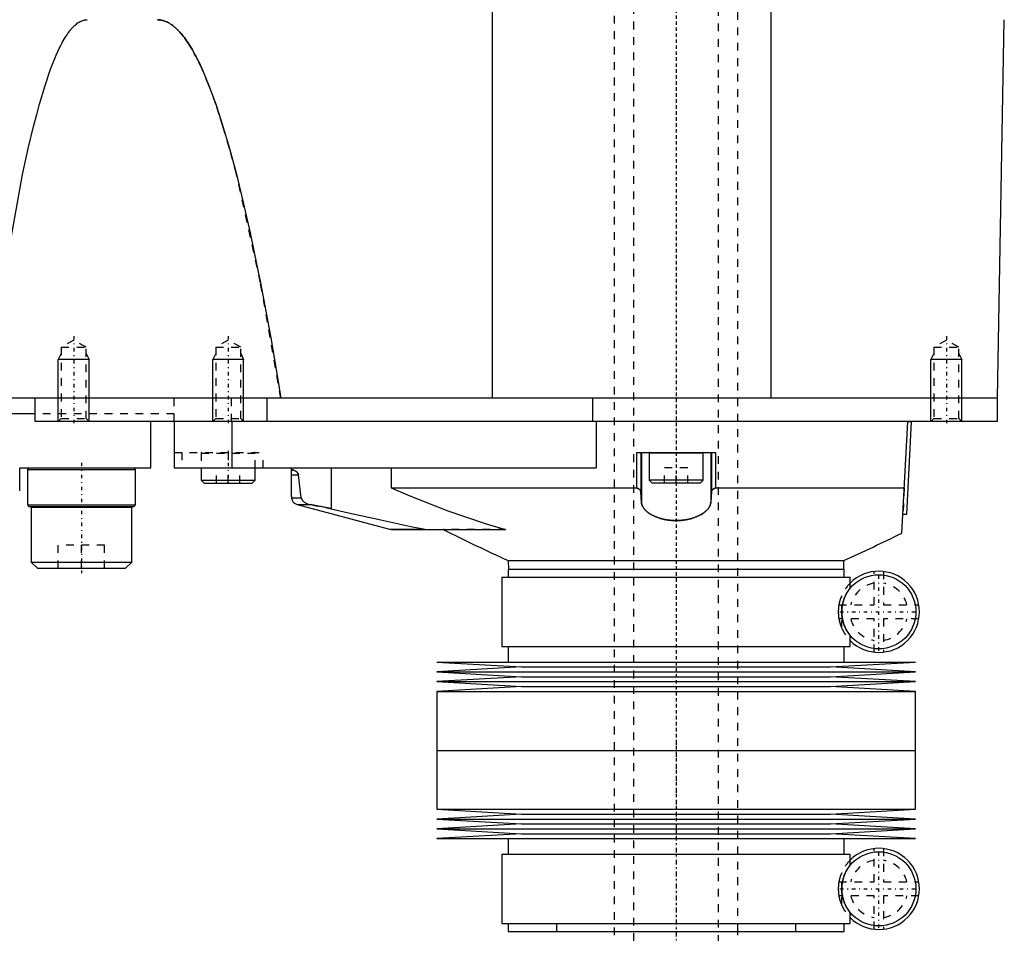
# Model space of a CAD drawing. Extents: x -171 to 392, y -1 to 595.
# Tile 4 of 5: x 265 to 392, y 133 to 251. Entities that reach past the tile are written whole.
import ezdxf

# ---------------------------------------------------------------- set-up
doc = ezdxf.new("R2010")
doc.units = 0
doc.linetypes.add('CENTER', pattern=[1.5, 0.45, -0.5, 0.05, -0.5])
doc.linetypes.add('DASHED', pattern=[2, 1, -1])
for name, color, linetype in [('AM_0', 7, 'CONTINUOUS'), ('AM_10', 7, 'CONTINUOUS'), ('AM_3', 7, 'DASHED'), ('AM_7', 7, 'CENTER')]:
    doc.layers.add(name, color=color, linetype=linetype)

msp = doc.modelspace()

# ---------------------------------------------------------------- linework, layer by layer
at = {"layer": 'AM_0', "color": 7, "linetype": 'CONTINUOUS'}
for p, q in [((326.23, 202.5), (326.23, 373.93)), ((362.3, 202.5), (362.3, 343.66)), ((391.64, 202.5), (392.5, 251.5)), ((391.64, 202.5), (169, 202.5)), ((267, 199.5), (267, 202.5)), ((297, 202.5), (297, 199.5)), ((339.22, 199.5), (339.22, 202.5)), ((391.64, 199.5), (391.64, 202.5)), ((267, 200.5), (263.7, 200.5)), ((391.64, 199.5), (267, 199.5)), ((282, 193.5), (282, 199.5)), ((285, 199.5), (285, 193.5)), ((292.45, 199.5), (292.45, 193.5)), ((339.65, 199.5), (339.65, 193.5)), ((379.24, 185.05), (380, 199.5)), ((379.87, 187.49), (380.5, 199.47)), ((380, 199.5), (380.5, 199.47)), ((383.01, 199.51), (383, 199.5)), ((344.91, 190.89), (344.91, 195.5)), ((344.91, 195.5), (355.09, 195.5)), ((345.43, 195.5), (345.43, 190.4)), ((345.5, 195.5), (345.5, 189.07)), ((346.5, 195.4), (346.5, 191.9)), ((353.5, 195.4), (346.5, 195.4)), ((353.5, 191.9), (353.5, 195.4)), ((354.5, 195.5), (354.5, 189.07)), ((354.57, 195.5), (354.57, 190.4)), ((355.09, 195.5), (355.09, 190.89)), ((265, 190.5), (265, 193.5)), ((265, 193.5), (282, 193.5)), ((266.2, 193.5), (266, 193.3)), ((266, 193.3), (266, 188.7)), ((266, 193.3), (280, 193.3)), ((280, 193.3), (279.8, 193.5)), ((280, 188.7), (280, 193.3)), ((285, 193.5), (339.65, 193.5)), ((288.5, 193.5), (288.5, 191.9)), ((295.5, 191.9), (295.5, 193.5)), ((300.19, 189.77), (300.19, 193.5)), ((300.19, 192.57), (301.1, 192.57)), ((301.47, 189.63), (301.1, 192.57)), ((305.34, 193.5), (305.34, 188.2)), ((313.1, 193.5), (313.1, 190.89)), ((288.5, 191.9), (288.9, 191.5)), ((288.5, 191.9), (295.5, 191.9)), ((288.9, 191.5), (295.1, 191.5)), ((295.1, 191.5), (295.5, 191.9)), ((346.5, 191.9), (346.9, 191.5)), ((353.5, 191.9), (346.5, 191.9)), ((353.1, 191.5), (346.9, 191.5)), ((353.1, 191.5), (353.5, 191.9)), ((313.1, 190.89), (344.91, 190.89)), ((345.5, 189.07), (345.43, 190.4)), ((354.57, 190.4), (354.5, 189.07)), ((355.09, 190.89), (379.55, 190.89)), ((300.19, 189.77), (300.2, 189.63)), ((300.2, 189.63), (301.47, 189.63)), ((300.94, 188.73), (312.87, 185.54)), ((300.94, 188.73), (302.63, 188.73)), ((266, 188.7), (266.2, 188.5)), ((266, 188.7), (280, 188.7)), ((266.2, 188.5), (279.8, 188.5)), ((266.6, 188.5), (266.5, 188.4)), ((266.5, 188.4), (266.5, 181.3)), ((266.5, 188.4), (279.5, 188.4)), ((279.5, 188.4), (279.4, 188.5)), ((279.5, 181.3), (279.5, 188.4)), ((279.8, 188.5), (280, 188.7)), ((379.37, 187.52), (379.87, 187.49)), ((312.87, 185.54), (313.13, 185.5)), ((312.87, 185.54), (317.5, 185.54)), ((313.13, 185.5), (327.92, 185.5)), ((317.5, 185.54), (317.83, 185.5)), ((266.5, 181.3), (267.3, 180.5)), ((266.5, 181.3), (279.5, 181.3)), ((278.7, 180.5), (279.5, 181.3)), ((328.26, 181.5), (328.28, 180.36)), ((328.26, 181.5), (371.74, 181.5)), ((371.72, 180.36), (371.74, 181.5)), ((267.3, 180.5), (278.7, 180.5)), ((328.25, 180.36), (328.25, 179.36)), ((328.25, 180.36), (371.75, 180.36)), ((371.75, 179.36), (371.75, 180.36)), ((327.45, 179.36), (327.45, 170.36)), ((327.45, 179.36), (372.55, 179.36)), ((372.55, 177.92), (372.55, 179.36)), ((372.55, 170.36), (372.55, 171.8)), ((327.45, 170.36), (372.55, 170.36)), ((328.25, 170.36), (328.25, 168.36)), ((371.75, 168.36), (371.75, 170.36)), ((319, 168.36), (330, 167.72)), ((319, 168.36), (381, 168.36)), ((370, 167.72), (381, 168.36)), ((330, 167.72), (319, 167.09)), ((319, 167.09), (330, 166.46)), ((319, 167.09), (381, 167.09)), ((330, 167.72), (370, 167.72)), ((381, 167.09), (370, 167.72)), ((370, 166.46), (381, 167.09)), ((330, 166.46), (319, 165.82)), ((319, 165.82), (330, 165.19)), ((319, 165.82), (381, 165.82)), ((330, 166.46), (370, 166.46)), ((381, 165.82), (370, 166.46)), ((370, 165.19), (381, 165.82)), ((330, 165.19), (319, 164.55)), ((319, 164.55), (319, 156.93)), ((319, 164.55), (381, 164.55)), ((330, 165.19), (370, 165.19)), ((381, 164.55), (370, 165.19)), ((381, 156.93), (381, 164.55)), ((319, 156.93), (381, 156.93)), ((319, 156.93), (319, 149.31)), ((319, 156.93), (381, 156.93)), ((381, 149.31), (381, 156.93)), ((319, 149.31), (330, 148.68)), ((319, 149.31), (381, 149.31)), ((370, 148.68), (381, 149.31)), ((330, 148.68), (319, 148.04)), ((319, 148.04), (330, 147.41)), ((319, 148.04), (381, 148.04)), ((330, 148.68), (370, 148.68)), ((381, 148.04), (370, 148.68)), ((370, 147.41), (381, 148.04)), ((330, 147.41), (319, 146.77)), ((319, 146.77), (330, 146.13)), ((319, 146.77), (381, 146.77)), ((330, 147.41), (370, 147.41)), ((381, 146.77), (370, 147.41)), ((370, 146.13), (381, 146.77)), ((330, 146.13), (319, 145.5)), ((319, 145.5), (381, 145.5)), ((328.25, 145.5), (328.25, 143.5)), ((330, 146.13), (370, 146.13)), ((381, 145.5), (370, 146.13)), ((371.75, 143.5), (371.75, 145.5)), ((327.45, 143.5), (327.45, 134.5)), ((327.45, 143.5), (372.55, 143.5)), ((372.55, 142.06), (372.55, 143.5)), ((372.55, 134.5), (372.55, 135.94)), ((327.45, 134.5), (372.55, 134.5)), ((328.25, 134.5), (328.25, 133.5)), ((371.75, 133.5), (371.75, 134.5)), ((328.25, 133.5), (371.75, 133.5)), ((342, 133.5), (342, 133)), ((358, 133), (358, 133.5))]:
    msp.add_line(p, q, dxfattribs=at)
for points in [[(262.85, 217.46, 0), (265.38, 231.48, 0), (266.11, 234.81, 0), (266.83, 237.84, 0), (267.2, 239.24, 0), (267.56, 240.56, 0), (268.28, 242.98, 0), (269.01, 245.1, 0), (269.73, 246.92, 0), (270.16, 247.84, 0), (270.28, 248.08, 0), (270.4, 248.32, 0), (270.46, 248.43, 0), (270.52, 248.55, 0), (270.64, 248.76, 0), (270.76, 248.97, 0), (270.88, 249.18, 0), (271.01, 249.37, 0), (271.13, 249.56, 0), (271.19, 249.64, 0), (271.25, 249.73, 0), (271.37, 249.9, 0), (271.49, 250.06, 0), (271.55, 250.14, 0), (271.61, 250.21, 0), (271.73, 250.35, 0), (271.85, 250.49, 0), (271.91, 250.55, 0), (271.97, 250.62, 0), (272.1, 250.73, 0), (272.22, 250.84, 0), (272.34, 250.94, 0), (272.46, 251.04, 0), (272.58, 251.12, 0), (272.64, 251.16, 0), (272.7, 251.2, 0), (272.82, 251.26, 0), (272.94, 251.32, 0), (273.06, 251.37, 0), (273.19, 251.41, 0), (273.31, 251.45, 0), (273.37, 251.46, 0), (273.43, 251.47, 0), (273.55, 251.49, 0), (273.67, 251.5, 0), (273.73, 251.5, 0)], [(282.83, 251.5, 0), (282.9, 251.5, 0), (283.05, 251.49, 0), (283.2, 251.47, 0), (283.28, 251.46, 0), (283.35, 251.45, 0), (283.5, 251.41, 0), (283.65, 251.37, 0), (283.79, 251.32, 0), (283.94, 251.26, 0), (284.09, 251.2, 0), (284.17, 251.16, 0), (284.24, 251.12, 0), (284.39, 251.04, 0), (284.54, 250.94, 0), (284.68, 250.84, 0), (284.83, 250.73, 0), (284.98, 250.62, 0), (285.06, 250.55, 0), (285.13, 250.49, 0), (285.28, 250.36, 0), (285.43, 250.21, 0), (285.5, 250.14, 0), (285.58, 250.06, 0), (285.72, 249.9, 0), (285.87, 249.73, 0), (285.95, 249.65, 0), (286.02, 249.56, 0), (286.17, 249.37, 0), (286.32, 249.18, 0), (286.47, 248.98, 0), (286.61, 248.77, 0), (286.76, 248.55, 0), (286.84, 248.43, 0), (286.91, 248.32, 0), (287.06, 248.08, 0), (287.21, 247.84, 0), (287.36, 247.59, 0), (287.5, 247.33, 0), (287.65, 247.06, 0), (287.73, 246.92, 0), (287.8, 246.78, 0), (287.95, 246.5, 0), (288.1, 246.2, 0), (288.62, 245.11, 0), (289.51, 242.99, 0), (290.39, 240.57, 0), (290.84, 239.24, 0), (291.28, 237.84, 0), (292.17, 234.82, 0), (293.06, 231.49, 0), (293.95, 227.86, 0), (294.84, 223.93, 0), (295.72, 219.69, 0), (296.17, 217.46, 0), (296.61, 215.16, 0), (297.5, 210.32, 0), (298.38, 205.18, 0), (298.83, 202.5, 0)], [(300.19, 193.11, 0), (300.19, 193.13, 0), (300.2, 193.16, 0), (300.21, 193.19, 0), (300.22, 193.2, 0), (300.23, 193.2, 0), (300.26, 193.21, 0), (300.3, 193.22, 0), (300.34, 193.22, 0), (300.39, 193.21, 0), (300.44, 193.2, 0), (300.47, 193.19, 0), (300.5, 193.18, 0), (300.57, 193.16, 0), (300.65, 193.12, 0), (300.72, 193.08, 0), (300.8, 193.03, 0), (300.84, 193, 0), (300.85, 192.99, 0), (300.87, 192.98, 0), (300.87, 192.97, 0), (300.88, 192.97, 0), (300.89, 192.96, 0), (300.9, 192.94, 0), (300.9, 192.94, 0), (300.91, 192.93, 0), (300.92, 192.92, 0), (300.93, 192.91, 0), (300.94, 192.91, 0), (300.94, 192.9, 0), (300.95, 192.89, 0), (300.96, 192.87, 0), (300.98, 192.86, 0), (300.99, 192.84, 0), (301, 192.82, 0), (301.01, 192.81, 0), (301.01, 192.8, 0), (301.03, 192.78, 0), (301.04, 192.76, 0), (301.05, 192.73, 0), (301.06, 192.72, 0), (301.06, 192.72, 0), (301.06, 192.71, 0), (301.06, 192.71, 0), (301.06, 192.71, 0), (301.06, 192.7, 0), (301.07, 192.7, 0), (301.07, 192.69, 0), (301.07, 192.69, 0), (301.07, 192.68, 0), (301.07, 192.68, 0), (301.07, 192.68, 0), (301.07, 192.67, 0), (301.08, 192.67, 0), (301.08, 192.67, 0), (301.08, 192.66, 0), (301.08, 192.66, 0), (301.08, 192.65, 0), (301.08, 192.65, 0), (301.08, 192.65, 0), (301.08, 192.64, 0), (301.09, 192.64, 0), (301.09, 192.63, 0), (301.09, 192.63, 0), (301.09, 192.62, 0), (301.09, 192.62, 0), (301.09, 192.62, 0), (301.09, 192.61, 0), (301.09, 192.61, 0), (301.09, 192.6, 0), (301.09, 192.6, 0), (301.1, 192.59, 0), (301.1, 192.59, 0), (301.1, 192.58, 0), (301.1, 192.58, 0), (301.1, 192.57, 0), (301.1, 192.57, 0)], [(313.1, 190.89, 0), (315.52, 189.86, 0), (320.43, 187.93, 0), (325.41, 186.24, 0), (327.92, 185.5, 0)], [(345.43, 190.4, 0), (345.43, 190.42, 0), (345.42, 190.45, 0), (345.42, 190.48, 0), (345.41, 190.49, 0), (345.4, 190.51, 0), (345.39, 190.54, 0), (345.37, 190.57, 0), (345.35, 190.6, 0), (345.33, 190.63, 0), (345.3, 190.66, 0), (345.29, 190.67, 0), (345.27, 190.69, 0), (345.24, 190.71, 0), (345.2, 190.74, 0), (345.17, 190.77, 0), (345.13, 190.79, 0), (345.08, 190.82, 0), (345.06, 190.83, 0), (345.03, 190.84, 0), (344.99, 190.86, 0), (344.93, 190.88, 0), (344.91, 190.89, 0)], [(355.09, 190.89, 0), (355.07, 190.88, 0), (355.01, 190.86, 0), (354.96, 190.84, 0), (354.94, 190.83, 0), (354.92, 190.82, 0), (354.88, 190.79, 0), (354.83, 190.77, 0), (354.8, 190.74, 0), (354.76, 190.71, 0), (354.73, 190.69, 0), (354.71, 190.67, 0), (354.7, 190.66, 0), (354.67, 190.63, 0), (354.65, 190.6, 0), (354.63, 190.57, 0), (354.61, 190.54, 0), (354.6, 190.51, 0), (354.59, 190.49, 0), (354.58, 190.48, 0), (354.58, 190.45, 0), (354.57, 190.42, 0), (354.57, 190.4, 0)], [(301.47, 189.63, 0), (301.47, 189.62, 0), (301.47, 189.61, 0), (301.47, 189.59, 0), (301.47, 189.59, 0), (301.47, 189.58, 0), (301.48, 189.56, 0), (301.48, 189.55, 0), (301.48, 189.54, 0), (301.49, 189.52, 0), (301.49, 189.51, 0), (301.49, 189.5, 0), (301.5, 189.5, 0), (301.5, 189.49, 0), (301.51, 189.47, 0), (301.51, 189.46, 0), (301.52, 189.45, 0), (301.52, 189.44, 0), (301.52, 189.43, 0), (301.53, 189.43, 0), (301.53, 189.41, 0), (301.54, 189.4, 0), (301.54, 189.4, 0), (301.54, 189.39, 0), (301.55, 189.38, 0), (301.56, 189.37, 0), (301.56, 189.37, 0), (301.56, 189.36, 0), (301.57, 189.35, 0), (301.57, 189.34, 0), (301.58, 189.33, 0), (301.59, 189.32, 0), (301.59, 189.31, 0), (301.6, 189.31, 0), (301.6, 189.3, 0), (301.61, 189.29, 0), (301.61, 189.28, 0), (301.64, 189.25, 0), (301.69, 189.2, 0), (301.75, 189.14, 0), (301.8, 189.09, 0), (301.84, 189.07, 0), (301.87, 189.04, 0), (301.94, 189, 0), (302.02, 188.95, 0), (302.1, 188.91, 0), (302.18, 188.87, 0), (302.28, 188.83, 0), (302.32, 188.81, 0), (302.37, 188.8, 0), (302.47, 188.77, 0), (302.58, 188.74, 0), (302.63, 188.73, 0)], [(305.34, 188.2, 0), (305.26, 188.22, 0), (305.09, 188.26, 0), (304.93, 188.29, 0), (304.85, 188.31, 0), (304.77, 188.32, 0), (304.61, 188.35, 0), (304.45, 188.39, 0), (304.3, 188.42, 0), (304.14, 188.45, 0), (303.99, 188.48, 0), (303.91, 188.49, 0), (303.83, 188.51, 0), (303.69, 188.54, 0), (303.54, 188.57, 0), (303.39, 188.59, 0), (303.25, 188.62, 0), (303.11, 188.65, 0), (303.04, 188.66, 0), (302.97, 188.67, 0), (302.83, 188.7, 0), (302.7, 188.72, 0), (302.63, 188.73, 0)], [(354.5, 189.07, 0), (354.5, 189.03, 0), (354.49, 188.97, 0), (354.48, 188.91, 0), (354.47, 188.87, 0), (354.47, 188.84, 0), (354.45, 188.78, 0), (354.43, 188.71, 0), (354.41, 188.65, 0), (354.38, 188.59, 0), (354.35, 188.52, 0), (354.33, 188.49, 0), (354.32, 188.46, 0), (354.28, 188.4, 0), (354.24, 188.33, 0), (354.2, 188.27, 0), (354.15, 188.21, 0), (354.1, 188.15, 0), (354.08, 188.12, 0), (354.05, 188.09, 0), (353.99, 188.03, 0), (353.94, 187.97, 0), (353.91, 187.94, 0), (353.87, 187.91, 0), (353.81, 187.85, 0), (353.74, 187.79, 0), (353.71, 187.77, 0), (353.67, 187.74, 0), (353.6, 187.68, 0), (353.52, 187.63, 0), (353.44, 187.57, 0), (353.35, 187.52, 0), (353.27, 187.47, 0), (353.22, 187.44, 0), (353.18, 187.42, 0), (353.09, 187.37, 0), (352.99, 187.32, 0), (352.9, 187.27, 0), (352.79, 187.22, 0), (352.69, 187.18, 0), (352.64, 187.16, 0), (352.59, 187.14, 0), (352.48, 187.09, 0), (352.37, 187.05, 0), (352.25, 187.02, 0), (352.14, 186.98, 0), (352.02, 186.95, 0), (351.96, 186.93, 0), (351.9, 186.91, 0), (351.78, 186.88, 0), (351.66, 186.85, 0), (351.53, 186.83, 0), (351.4, 186.8, 0), (351.28, 186.78, 0), (351.21, 186.77, 0), (351.15, 186.76, 0), (351.01, 186.74, 0), (350.88, 186.72, 0), (350.75, 186.71, 0), (350.61, 186.7, 0), (350.48, 186.69, 0), (350.41, 186.68, 0), (350.34, 186.68, 0), (350.21, 186.67, 0), (350.07, 186.67, 0), (350, 186.67, 0), (349.93, 186.67, 0), (349.8, 186.67, 0), (349.66, 186.68, 0), (349.59, 186.68, 0), (349.52, 186.69, 0), (349.39, 186.7, 0), (349.25, 186.71, 0), (349.12, 186.72, 0), (348.99, 186.74, 0), (348.85, 186.76, 0), (348.79, 186.77, 0), (348.72, 186.78, 0), (348.6, 186.8, 0), (348.47, 186.82, 0), (348.34, 186.85, 0), (348.22, 186.88, 0), (348.1, 186.91, 0), (348.04, 186.93, 0), (347.98, 186.95, 0), (347.86, 186.98, 0), (347.75, 187.02, 0), (347.63, 187.05, 0), (347.52, 187.09, 0), (347.41, 187.14, 0), (347.36, 187.16, 0), (347.31, 187.18, 0), (347.21, 187.22, 0), (347.11, 187.27, 0), (347.01, 187.32, 0), (346.91, 187.37, 0), (346.82, 187.42, 0), (346.78, 187.44, 0), (346.73, 187.47, 0), (346.65, 187.52, 0), (346.56, 187.57, 0), (346.48, 187.63, 0), (346.4, 187.68, 0), (346.33, 187.74, 0), (346.29, 187.77, 0), (346.26, 187.79, 0), (346.19, 187.85, 0), (346.13, 187.91, 0), (346.09, 187.94, 0), (346.06, 187.97, 0), (346.01, 188.03, 0), (345.95, 188.09, 0), (345.92, 188.12, 0), (345.9, 188.15, 0), (345.85, 188.21, 0), (345.8, 188.27, 0), (345.76, 188.33, 0), (345.72, 188.4, 0), (345.68, 188.46, 0), (345.67, 188.49, 0), (345.65, 188.52, 0), (345.62, 188.59, 0), (345.59, 188.65, 0), (345.57, 188.71, 0), (345.55, 188.78, 0), (345.53, 188.84, 0), (345.53, 188.87, 0), (345.52, 188.91, 0), (345.51, 188.97, 0), (345.5, 189.03, 0), (345.5, 189.07, 0)], [(305.34, 188.2, 0), (307.57, 187.69, 0), (311.77, 186.75, 0), (315.65, 185.91, 0), (317.5, 185.54, 0)]]:
    msp.add_polyline3d(points, dxfattribs=at)
for centre in [(376.25, 174.86), (376.25, 139)]:
    msp.add_circle(centre, 4.8, dxfattribs=at)
for centre, radius, start, end in [((346.6, 195.4), 0.1, 90, 180), ((353.4, 195.4), 0.1, 0, 90), ((301.2, 189.7), 1, 183.9868, 255), ((455.06, 459.03), 305.13, 243.6961, 245.4452), ((244.94, 459.03), 305.13, 294.5548, 296.1127), ((376.25, 174.86), 5.25, 225.1897, 134.8103), ((376.25, 139), 5.25, 225.1897, 134.8103)]:
    msp.add_arc(centre, radius, start, end, dxfattribs=at)
at = {"layer": 'AM_10', "color": 7, "linetype": 'CONTINUOUS'}
for p, q in [((270.38, 208.3), (270, 207.5)), ((273.62, 208.3), (274, 207.5)), ((290.38, 208.3), (290, 207.5)), ((293.62, 208.3), (294, 207.5)), ((383.38, 208.3), (383, 207.5)), ((386.62, 208.3), (387, 207.5)), ((274, 207.5), (270, 207.5)), ((270, 199.5), (270, 207.5)), ((274, 199.5), (274, 207.5)), ((294, 207.5), (290, 207.5)), ((290, 199.5), (290, 207.5)), ((294, 199.5), (294, 207.5)), ((387, 207.5), (383, 207.5)), ((383, 199.5), (383, 207.5)), ((387, 199.5), (387, 207.5))]:
    msp.add_line(p, q, dxfattribs=at)
at = {"layer": 'AM_3', "color": 6, "linetype": 'DASHED'}
for p, q in [((344.5, 559.25), (344.5, 90)), ((355.5, 90), (355.5, 559.25)), ((342, 546), (342, 133.5)), ((358, 133.5), (358, 546)), ((272, 210.04), (270.38, 209.1)), ((273.62, 209.1), (272, 210.04)), ((292, 210.04), (290.38, 209.1)), ((293.62, 209.1), (292, 210.04)), ((385, 210.04), (383.38, 209.1)), ((386.62, 209.1), (385, 210.04)), ((270.38, 209.1), (270.38, 199.88)), ((270.38, 209.1), (273.62, 209.1)), ((273.62, 199.88), (273.62, 209.1)), ((290.38, 209.1), (290.38, 199.88)), ((290.38, 209.1), (293.62, 209.1)), ((293.62, 199.88), (293.62, 209.1)), ((383.38, 209.1), (383.38, 199.88)), ((383.38, 209.1), (386.62, 209.1)), ((386.62, 199.88), (386.62, 209.1)), ((285, 199.5), (285, 202.5)), ((292.41, 199.5), (292.41, 202.5)), ((285, 200.5), (267, 200.5)), ((270.38, 199.88), (270, 199.5)), ((270.38, 199.88), (273.62, 199.88)), ((274, 199.5), (273.62, 199.88)), ((290.38, 199.88), (290, 199.5)), ((290.38, 199.88), (293.62, 199.88)), ((294, 199.5), (293.62, 199.88)), ((383.38, 199.88), (383.01, 199.51)), ((383.38, 199.88), (386.62, 199.88)), ((387, 199.5), (386.62, 199.88)), ((285, 195.5), (296.54, 195.5)), ((286, 195.5), (286, 193.5)), ((288.5, 195.4), (288.5, 193.5)), ((288.5, 195.4), (295.5, 195.4)), ((291.99, 195.5), (291.99, 193.5)), ((295.5, 193.5), (295.5, 195.4)), ((296.54, 193.5), (296.54, 195.5)), ((290.5, 191.5), (290.5, 193.5)), ((292, 191.5), (292, 193.5)), ((293.5, 191.5), (293.5, 193.5)), ((348.5, 191.5), (348.5, 193.5)), ((351.5, 193.5), (348.5, 193.5)), ((350, 191.5), (350, 193.5)), ((351.5, 191.5), (351.5, 193.5)), ((379.55, 190.89), (379.37, 187.52)), ((302.63, 188.73), (305.34, 188.2)), ((327.92, 185.5), (319.84, 185.5)), ((270, 180.5), (270, 183.5)), ((276, 183.5), (270, 183.5)), ((273, 180.5), (273, 183.5)), ((276, 180.5), (276, 183.5)), ((375.65, 175.76), (375.65, 180.08)), ((376.85, 180.08), (376.85, 175.76)), ((371.44, 172.77), (371.44, 176.95)), ((371.08, 175.76), (375.65, 175.76)), ((376.85, 175.76), (381.42, 175.76)), ((375.65, 173.96), (371.08, 173.96)), ((375.65, 169.64), (375.65, 173.96)), ((381.42, 173.96), (376.85, 173.96)), ((376.85, 173.96), (376.85, 169.64)), ((375.65, 139.9), (375.65, 144.22)), ((376.85, 144.22), (376.85, 139.9)), ((371.44, 136.91), (371.44, 141.09)), ((371.08, 139.9), (375.65, 139.9)), ((376.85, 139.9), (381.42, 139.9)), ((375.65, 138.1), (371.08, 138.1)), ((375.65, 133.78), (375.65, 138.1)), ((381.42, 138.1), (376.85, 138.1)), ((376.85, 138.1), (376.85, 133.78)), ((334.5, 134.5), (334.5, 133.5)), ((365.5, 133.5), (365.5, 134.5))]:
    msp.add_line(p, q, dxfattribs=at)
for points in [[(298.83, 202.5, 0), (296.17, 217.46, 0), (293.06, 231.49, 0), (292.17, 234.82, 0), (291.28, 237.84, 0), (290.84, 239.24, 0), (290.39, 240.57, 0), (289.51, 242.99, 0), (288.62, 245.11, 0), (288.1, 246.2, 0), (287.95, 246.5, 0), (287.8, 246.78, 0), (287.73, 246.92, 0), (287.65, 247.06, 0), (287.5, 247.33, 0), (287.36, 247.59, 0), (287.21, 247.84, 0), (287.06, 248.08, 0), (286.91, 248.32, 0), (286.84, 248.43, 0), (286.76, 248.55, 0), (286.61, 248.77, 0), (286.47, 248.98, 0), (286.32, 249.18, 0), (286.17, 249.37, 0), (286.02, 249.56, 0), (285.95, 249.65, 0), (285.87, 249.73, 0), (285.72, 249.9, 0), (285.58, 250.06, 0), (285.5, 250.14, 0), (285.43, 250.21, 0), (285.28, 250.36, 0), (285.13, 250.49, 0), (285.06, 250.55, 0), (284.98, 250.62, 0), (284.83, 250.73, 0), (284.68, 250.84, 0), (284.54, 250.94, 0), (284.39, 251.04, 0), (284.24, 251.12, 0), (284.17, 251.16, 0), (284.09, 251.2, 0), (283.94, 251.26, 0), (283.79, 251.32, 0), (283.65, 251.37, 0), (283.5, 251.41, 0), (283.35, 251.45, 0), (283.28, 251.46, 0), (283.2, 251.47, 0), (283.05, 251.49, 0), (282.9, 251.5, 0), (282.83, 251.5, 0)], [(301.1, 192.57, 0), (301.1, 192.57, 0), (301.1, 192.58, 0), (301.1, 192.58, 0), (301.1, 192.58, 0), (301.1, 192.58, 0), (301.1, 192.59, 0), (301.1, 192.59, 0), (301.1, 192.59, 0), (301.09, 192.6, 0), (301.09, 192.6, 0), (301.09, 192.6, 0), (301.09, 192.6, 0), (301.09, 192.61, 0), (301.09, 192.61, 0), (301.09, 192.61, 0), (301.09, 192.62, 0), (301.09, 192.62, 0), (301.09, 192.62, 0), (301.09, 192.62, 0), (301.09, 192.63, 0), (301.09, 192.63, 0), (301.09, 192.63, 0), (301.08, 192.64, 0), (301.08, 192.66, 0), (301.07, 192.68, 0), (301.07, 192.7, 0), (301.06, 192.71, 0), (301.05, 192.73, 0), (301.05, 192.74, 0), (301.05, 192.74, 0), (301.04, 192.76, 0), (301.03, 192.77, 0), (301.02, 192.79, 0), (301.01, 192.8, 0), (301.01, 192.81, 0), (301, 192.82, 0), (301, 192.83, 0), (300.99, 192.84, 0), (300.98, 192.85, 0), (300.97, 192.86, 0), (300.97, 192.86, 0), (300.96, 192.88, 0), (300.95, 192.89, 0), (300.94, 192.9, 0), (300.94, 192.9, 0), (300.93, 192.91, 0), (300.92, 192.93, 0), (300.91, 192.94, 0), (300.9, 192.95, 0), (300.88, 192.96, 0), (300.88, 192.96, 0), (300.87, 192.97, 0), (300.86, 192.98, 0), (300.85, 192.99, 0), (300.8, 193.03, 0), (300.72, 193.08, 0), (300.64, 193.12, 0), (300.56, 193.16, 0), (300.53, 193.17, 0), (300.49, 193.19, 0), (300.42, 193.2, 0), (300.37, 193.22, 0), (300.32, 193.22, 0), (300.28, 193.22, 0), (300.24, 193.21, 0), (300.23, 193.2, 0), (300.22, 193.19, 0), (300.2, 193.17, 0), (300.19, 193.13, 0), (300.19, 193.11, 0)], [(344.91, 190.89, 0), (344.93, 190.88, 0), (344.99, 190.86, 0), (345.03, 190.84, 0), (345.06, 190.83, 0), (345.08, 190.82, 0), (345.12, 190.79, 0), (345.17, 190.77, 0), (345.2, 190.74, 0), (345.24, 190.71, 0), (345.27, 190.69, 0), (345.29, 190.67, 0), (345.3, 190.66, 0), (345.33, 190.63, 0), (345.35, 190.6, 0), (345.37, 190.57, 0), (345.39, 190.54, 0), (345.4, 190.51, 0), (345.41, 190.49, 0), (345.42, 190.48, 0), (345.42, 190.45, 0), (345.43, 190.42, 0), (345.43, 190.4, 0)], [(354.57, 190.4, 0), (354.57, 190.42, 0), (354.58, 190.45, 0), (354.58, 190.48, 0), (354.59, 190.49, 0), (354.6, 190.51, 0), (354.61, 190.54, 0), (354.63, 190.57, 0), (354.65, 190.6, 0), (354.67, 190.63, 0), (354.7, 190.66, 0), (354.71, 190.67, 0), (354.73, 190.69, 0), (354.76, 190.71, 0), (354.8, 190.74, 0), (354.83, 190.77, 0), (354.87, 190.79, 0), (354.92, 190.82, 0), (354.94, 190.83, 0), (354.96, 190.84, 0), (355.01, 190.86, 0), (355.07, 190.88, 0), (355.09, 190.89, 0)], [(345.5, 189.07, 0), (345.5, 189.03, 0), (345.51, 188.97, 0), (345.52, 188.91, 0), (345.53, 188.87, 0), (345.53, 188.84, 0), (345.55, 188.78, 0), (345.57, 188.71, 0), (345.59, 188.65, 0), (345.62, 188.59, 0), (345.65, 188.52, 0), (345.67, 188.49, 0), (345.68, 188.46, 0), (345.72, 188.4, 0), (345.76, 188.33, 0), (345.8, 188.27, 0), (345.85, 188.21, 0), (345.9, 188.15, 0), (345.92, 188.12, 0), (345.95, 188.09, 0), (346.01, 188.03, 0), (346.06, 187.97, 0), (346.09, 187.94, 0), (346.13, 187.91, 0), (346.19, 187.85, 0), (346.26, 187.79, 0), (346.29, 187.77, 0), (346.33, 187.74, 0), (346.4, 187.68, 0), (346.48, 187.63, 0), (346.56, 187.57, 0), (346.65, 187.52, 0), (346.73, 187.47, 0), (346.78, 187.44, 0), (346.82, 187.42, 0), (346.91, 187.37, 0), (347.01, 187.32, 0), (347.1, 187.27, 0), (347.21, 187.22, 0), (347.31, 187.18, 0), (347.36, 187.16, 0), (347.41, 187.14, 0), (347.52, 187.09, 0), (347.63, 187.05, 0), (347.75, 187.02, 0), (347.86, 186.98, 0), (347.98, 186.95, 0), (348.04, 186.93, 0), (348.1, 186.91, 0), (348.22, 186.88, 0), (348.34, 186.85, 0), (348.47, 186.83, 0), (348.6, 186.8, 0), (348.72, 186.78, 0), (348.79, 186.77, 0), (348.85, 186.76, 0), (348.99, 186.74, 0), (349.12, 186.72, 0), (349.25, 186.71, 0), (349.39, 186.7, 0), (349.52, 186.69, 0), (349.59, 186.68, 0), (349.66, 186.68, 0), (349.79, 186.67, 0), (349.93, 186.67, 0), (350, 186.67, 0), (350.07, 186.67, 0), (350.2, 186.67, 0), (350.34, 186.68, 0), (350.41, 186.68, 0), (350.48, 186.69, 0), (350.61, 186.7, 0), (350.75, 186.71, 0), (350.88, 186.72, 0), (351.01, 186.74, 0), (351.15, 186.76, 0), (351.21, 186.77, 0), (351.28, 186.78, 0), (351.4, 186.8, 0), (351.53, 186.82, 0), (351.66, 186.85, 0), (351.78, 186.88, 0), (351.9, 186.91, 0), (351.96, 186.93, 0), (352.02, 186.95, 0), (352.14, 186.98, 0), (352.25, 187.02, 0), (352.37, 187.05, 0), (352.48, 187.09, 0), (352.59, 187.14, 0), (352.64, 187.16, 0), (352.69, 187.18, 0), (352.79, 187.22, 0), (352.89, 187.27, 0), (352.99, 187.32, 0), (353.09, 187.37, 0), (353.18, 187.42, 0), (353.22, 187.44, 0), (353.27, 187.47, 0), (353.35, 187.52, 0), (353.44, 187.57, 0), (353.52, 187.63, 0), (353.6, 187.68, 0), (353.67, 187.74, 0), (353.71, 187.77, 0), (353.74, 187.79, 0), (353.81, 187.85, 0), (353.87, 187.91, 0), (353.91, 187.94, 0), (353.94, 187.97, 0), (353.99, 188.03, 0), (354.05, 188.09, 0), (354.08, 188.12, 0), (354.1, 188.15, 0), (354.15, 188.21, 0), (354.2, 188.27, 0), (354.24, 188.33, 0), (354.28, 188.4, 0), (354.32, 188.46, 0), (354.33, 188.49, 0), (354.35, 188.52, 0), (354.38, 188.59, 0), (354.41, 188.65, 0), (354.43, 188.71, 0), (354.45, 188.78, 0), (354.47, 188.84, 0), (354.47, 188.87, 0), (354.48, 188.91, 0), (354.49, 188.97, 0), (354.5, 189.03, 0), (354.5, 189.07, 0)], [(372.55, 177.92, 0), (372.55, 177.91, 0), (372.51, 177.87, 0), (372.47, 177.81, 0), (372.45, 177.8, 0), (372.44, 177.78, 0), (372.43, 177.77, 0), (372.42, 177.76, 0), (372.4, 177.73, 0), (372.39, 177.71, 0), (372.38, 177.7, 0), (372.37, 177.68, 0), (372.35, 177.65, 0), (372.33, 177.62, 0), (372.31, 177.61, 0), (372.3, 177.59, 0), (372.28, 177.56, 0), (372.26, 177.52, 0), (372.23, 177.48, 0), (372.21, 177.45, 0), (372.18, 177.4, 0), (372.17, 177.38, 0), (372.15, 177.36, 0), (372.12, 177.31, 0), (372.1, 177.26, 0), (372.07, 177.21, 0), (372.04, 177.16, 0), (372.01, 177.1, 0), (371.99, 177.08, 0), (371.98, 177.05, 0), (371.95, 176.98, 0), (371.91, 176.92, 0), (371.88, 176.85, 0), (371.85, 176.78, 0), (371.82, 176.71, 0), (371.8, 176.67, 0), (371.79, 176.63, 0), (371.76, 176.55, 0), (371.72, 176.46, 0), (371.69, 176.37, 0), (371.66, 176.27, 0), (371.63, 176.17, 0), (371.62, 176.11, 0), (371.6, 176.06, 0), (371.57, 175.94, 0), (371.56, 175.86, 0), (371.55, 175.84, 0), (371.55, 175.82, 0), (371.54, 175.81, 0), (371.54, 175.8, 0), (371.54, 175.78, 0), (371.53, 175.75, 0), (371.53, 175.73, 0), (371.53, 175.71, 0), (371.52, 175.69, 0), (371.52, 175.68, 0), (371.52, 175.66, 0), (371.51, 175.64, 0), (371.51, 175.62, 0), (371.51, 175.59, 0), (371.5, 175.57, 0), (371.5, 175.55, 0), (371.5, 175.53, 0), (371.5, 175.52, 0), (371.49, 175.5, 0), (371.49, 175.47, 0), (371.49, 175.45, 0), (371.48, 175.43, 0), (371.48, 175.4, 0), (371.48, 175.39, 0), (371.48, 175.38, 0), (371.48, 175.35, 0), (371.47, 175.33, 0), (371.47, 175.31, 0), (371.47, 175.3, 0), (371.47, 175.28, 0), (371.47, 175.25, 0), (371.46, 175.24, 0), (371.46, 175.23, 0), (371.46, 175.2, 0), (371.46, 175.18, 0), (371.46, 175.15, 0), (371.46, 175.13, 0), (371.46, 175.1, 0), (371.46, 175.09, 0), (371.45, 175.07, 0), (371.45, 175.05, 0), (371.45, 175.02, 0), (371.45, 175, 0), (371.45, 174.97, 0), (371.45, 174.95, 0), (371.45, 174.94, 0), (371.45, 174.92, 0), (371.45, 174.9, 0), (371.45, 174.87, 0), (371.45, 174.86, 0), (371.45, 174.85, 0), (371.45, 174.82, 0), (371.45, 174.8, 0), (371.45, 174.78, 0), (371.45, 174.77, 0), (371.45, 174.75, 0), (371.45, 174.72, 0), (371.45, 174.7, 0), (371.45, 174.67, 0), (371.45, 174.65, 0), (371.46, 174.63, 0), (371.46, 174.62, 0), (371.46, 174.59, 0), (371.46, 174.57, 0), (371.46, 174.54, 0), (371.46, 174.52, 0), (371.46, 174.49, 0), (371.46, 174.48, 0), (371.47, 174.47, 0), (371.47, 174.44, 0), (371.47, 174.42, 0), (371.47, 174.41, 0), (371.47, 174.39, 0), (371.48, 174.37, 0), (371.48, 174.34, 0), (371.48, 174.33, 0), (371.48, 174.32, 0), (371.48, 174.29, 0), (371.49, 174.27, 0), (371.49, 174.25, 0), (371.49, 174.22, 0), (371.5, 174.2, 0), (371.5, 174.19, 0), (371.5, 174.17, 0), (371.5, 174.15, 0), (371.51, 174.13, 0), (371.51, 174.1, 0), (371.51, 174.08, 0), (371.52, 174.06, 0), (371.52, 174.04, 0), (371.52, 174.03, 0), (371.53, 174.01, 0), (371.53, 173.99, 0), (371.53, 173.97, 0), (371.54, 173.94, 0), (371.54, 173.92, 0), (371.54, 173.91, 0), (371.55, 173.9, 0), (371.55, 173.88, 0), (371.56, 173.86, 0), (371.57, 173.78, 0), (371.6, 173.66, 0), (371.62, 173.61, 0), (371.63, 173.55, 0), (371.66, 173.45, 0), (371.69, 173.35, 0), (371.72, 173.26, 0), (371.76, 173.17, 0), (371.79, 173.09, 0), (371.8, 173.05, 0), (371.82, 173.01, 0), (371.85, 172.94, 0), (371.88, 172.87, 0), (371.91, 172.8, 0), (371.95, 172.74, 0), (371.98, 172.67, 0), (371.99, 172.64, 0), (372.01, 172.62, 0), (372.04, 172.56, 0), (372.07, 172.51, 0), (372.1, 172.46, 0), (372.12, 172.41, 0), (372.15, 172.36, 0), (372.17, 172.34, 0), (372.18, 172.32, 0), (372.21, 172.27, 0), (372.23, 172.24, 0), (372.26, 172.2, 0), (372.28, 172.16, 0), (372.3, 172.13, 0), (372.31, 172.11, 0), (372.33, 172.1, 0), (372.35, 172.07, 0), (372.37, 172.04, 0), (372.38, 172.02, 0), (372.39, 172.01, 0), (372.4, 171.99, 0), (372.42, 171.96, 0), (372.43, 171.95, 0), (372.44, 171.94, 0), (372.45, 171.92, 0), (372.47, 171.91, 0), (372.51, 171.85, 0), (372.55, 171.81, 0), (372.55, 171.8, 0)], [(371.44, 176.95, 0), (371.4, 176.87, 0), (371.36, 176.76, 0), (371.35, 176.73, 0), (371.33, 176.7, 0), (371.33, 176.68, 0), (371.32, 176.67, 0), (371.31, 176.64, 0), (371.3, 176.6, 0), (371.29, 176.57, 0), (371.28, 176.54, 0), (371.26, 176.51, 0), (371.26, 176.49, 0), (371.25, 176.47, 0), (371.24, 176.44, 0), (371.23, 176.4, 0), (371.23, 176.39, 0), (371.22, 176.37, 0), (371.21, 176.33, 0), (371.2, 176.3, 0), (371.2, 176.28, 0), (371.19, 176.26, 0), (371.18, 176.23, 0), (371.17, 176.19, 0), (371.16, 176.15, 0), (371.15, 176.12, 0), (371.14, 176.08, 0), (371.14, 176.06, 0), (371.13, 176.04, 0), (371.13, 176, 0), (371.12, 175.96, 0), (371.11, 175.92, 0), (371.1, 175.88, 0), (371.09, 175.84, 0), (371.09, 175.82, 0), (371.08, 175.8, 0), (371.08, 175.76, 0), (371.07, 175.71, 0), (371.06, 175.67, 0), (371.06, 175.62, 0), (371.05, 175.58, 0), (371.05, 175.56, 0), (371.04, 175.53, 0), (371.04, 175.49, 0), (371.03, 175.44, 0), (371.03, 175.39, 0), (371.02, 175.35, 0), (371.02, 175.3, 0), (371.02, 175.28, 0), (371.01, 175.25, 0), (371.01, 175.21, 0), (371.01, 175.16, 0), (371.01, 175.11, 0), (371, 175.07, 0), (371, 175.02, 0), (371, 175, 0), (371, 174.97, 0), (371, 174.93, 0), (371, 174.88, 0), (371, 174.86, 0), (371, 174.84, 0), (371, 174.79, 0), (371, 174.75, 0), (371, 174.72, 0), (371, 174.7, 0), (371, 174.65, 0), (371.01, 174.61, 0), (371.01, 174.56, 0), (371.01, 174.51, 0), (371.01, 174.47, 0), (371.02, 174.44, 0), (371.02, 174.42, 0), (371.02, 174.37, 0), (371.03, 174.33, 0), (371.03, 174.28, 0), (371.04, 174.23, 0), (371.04, 174.19, 0), (371.05, 174.16, 0), (371.05, 174.14, 0), (371.06, 174.1, 0), (371.06, 174.05, 0), (371.07, 174.01, 0), (371.08, 173.96, 0), (371.08, 173.92, 0), (371.09, 173.9, 0), (371.09, 173.88, 0), (371.1, 173.84, 0), (371.11, 173.8, 0), (371.12, 173.76, 0), (371.13, 173.72, 0), (371.13, 173.68, 0), (371.14, 173.66, 0), (371.14, 173.64, 0), (371.15, 173.6, 0), (371.16, 173.57, 0), (371.17, 173.53, 0), (371.18, 173.49, 0), (371.19, 173.46, 0), (371.2, 173.44, 0), (371.2, 173.42, 0), (371.21, 173.39, 0), (371.22, 173.35, 0), (371.23, 173.33, 0), (371.23, 173.32, 0), (371.24, 173.28, 0), (371.25, 173.25, 0), (371.26, 173.23, 0), (371.26, 173.21, 0), (371.28, 173.18, 0), (371.29, 173.15, 0), (371.3, 173.12, 0), (371.31, 173.08, 0), (371.32, 173.05, 0), (371.33, 173.04, 0), (371.33, 173.02, 0), (371.35, 172.99, 0), (371.36, 172.96, 0), (371.4, 172.85, 0), (371.44, 172.77, 0)], [(372.55, 142.06, 0), (372.55, 142.05, 0), (372.51, 142.01, 0), (372.47, 141.95, 0), (372.45, 141.94, 0), (372.44, 141.92, 0), (372.43, 141.91, 0), (372.42, 141.9, 0), (372.4, 141.87, 0), (372.39, 141.85, 0), (372.38, 141.84, 0), (372.37, 141.82, 0), (372.35, 141.79, 0), (372.33, 141.76, 0), (372.31, 141.75, 0), (372.3, 141.73, 0), (372.28, 141.7, 0), (372.26, 141.66, 0), (372.23, 141.62, 0), (372.21, 141.59, 0), (372.18, 141.54, 0), (372.17, 141.52, 0), (372.15, 141.5, 0), (372.12, 141.45, 0), (372.1, 141.4, 0), (372.07, 141.35, 0), (372.04, 141.3, 0), (372.01, 141.24, 0), (371.99, 141.22, 0), (371.98, 141.19, 0), (371.95, 141.12, 0), (371.91, 141.06, 0), (371.88, 140.99, 0), (371.85, 140.92, 0), (371.82, 140.85, 0), (371.8, 140.81, 0), (371.79, 140.77, 0), (371.76, 140.69, 0), (371.72, 140.6, 0), (371.69, 140.51, 0), (371.66, 140.41, 0), (371.63, 140.31, 0), (371.62, 140.25, 0), (371.6, 140.2, 0), (371.57, 140.08, 0), (371.56, 140, 0), (371.55, 139.98, 0), (371.55, 139.96, 0), (371.54, 139.95, 0), (371.54, 139.94, 0), (371.54, 139.92, 0), (371.53, 139.89, 0), (371.53, 139.87, 0), (371.53, 139.85, 0), (371.52, 139.83, 0), (371.52, 139.82, 0), (371.52, 139.8, 0), (371.51, 139.78, 0), (371.51, 139.76, 0), (371.51, 139.73, 0), (371.5, 139.71, 0), (371.5, 139.69, 0), (371.5, 139.67, 0), (371.5, 139.66, 0), (371.49, 139.64, 0), (371.49, 139.61, 0), (371.49, 139.59, 0), (371.48, 139.57, 0), (371.48, 139.54, 0), (371.48, 139.53, 0), (371.48, 139.52, 0), (371.48, 139.49, 0), (371.47, 139.47, 0), (371.47, 139.45, 0), (371.47, 139.44, 0), (371.47, 139.42, 0), (371.47, 139.39, 0), (371.46, 139.38, 0), (371.46, 139.37, 0), (371.46, 139.34, 0), (371.46, 139.32, 0), (371.46, 139.29, 0), (371.46, 139.27, 0), (371.46, 139.24, 0), (371.46, 139.23, 0), (371.45, 139.21, 0), (371.45, 139.19, 0), (371.45, 139.16, 0), (371.45, 139.14, 0), (371.45, 139.11, 0), (371.45, 139.09, 0), (371.45, 139.08, 0), (371.45, 139.06, 0), (371.45, 139.04, 0), (371.45, 139.01, 0), (371.45, 139, 0), (371.45, 138.99, 0), (371.45, 138.96, 0), (371.45, 138.94, 0), (371.45, 138.92, 0), (371.45, 138.91, 0), (371.45, 138.89, 0), (371.45, 138.86, 0), (371.45, 138.84, 0), (371.45, 138.81, 0), (371.45, 138.79, 0), (371.46, 138.77, 0), (371.46, 138.76, 0), (371.46, 138.73, 0), (371.46, 138.71, 0), (371.46, 138.68, 0), (371.46, 138.66, 0), (371.46, 138.63, 0), (371.46, 138.62, 0), (371.47, 138.61, 0), (371.47, 138.58, 0), (371.47, 138.56, 0), (371.47, 138.55, 0), (371.47, 138.53, 0), (371.48, 138.51, 0), (371.48, 138.48, 0), (371.48, 138.47, 0), (371.48, 138.46, 0), (371.48, 138.43, 0), (371.49, 138.41, 0), (371.49, 138.39, 0), (371.49, 138.36, 0), (371.5, 138.34, 0), (371.5, 138.33, 0), (371.5, 138.31, 0), (371.5, 138.29, 0), (371.51, 138.27, 0), (371.51, 138.24, 0), (371.51, 138.22, 0), (371.52, 138.2, 0), (371.52, 138.18, 0), (371.52, 138.17, 0), (371.53, 138.15, 0), (371.53, 138.13, 0), (371.53, 138.11, 0), (371.54, 138.08, 0), (371.54, 138.06, 0), (371.54, 138.05, 0), (371.55, 138.04, 0), (371.55, 138.02, 0), (371.56, 138, 0), (371.57, 137.92, 0), (371.6, 137.8, 0), (371.62, 137.75, 0), (371.63, 137.69, 0), (371.66, 137.59, 0), (371.69, 137.49, 0), (371.72, 137.4, 0), (371.76, 137.31, 0), (371.79, 137.23, 0), (371.8, 137.19, 0), (371.82, 137.15, 0), (371.85, 137.08, 0), (371.88, 137.01, 0), (371.91, 136.94, 0), (371.95, 136.88, 0), (371.98, 136.81, 0), (371.99, 136.78, 0), (372.01, 136.76, 0), (372.04, 136.7, 0), (372.07, 136.65, 0), (372.1, 136.6, 0), (372.12, 136.55, 0), (372.15, 136.5, 0), (372.17, 136.48, 0), (372.18, 136.46, 0), (372.21, 136.41, 0), (372.23, 136.38, 0), (372.26, 136.34, 0), (372.28, 136.3, 0), (372.3, 136.27, 0), (372.31, 136.25, 0), (372.33, 136.24, 0), (372.35, 136.21, 0), (372.37, 136.18, 0), (372.38, 136.16, 0), (372.39, 136.15, 0), (372.4, 136.13, 0), (372.42, 136.1, 0), (372.43, 136.09, 0), (372.44, 136.08, 0), (372.45, 136.06, 0), (372.47, 136.05, 0), (372.51, 135.99, 0), (372.55, 135.95, 0), (372.55, 135.94, 0)], [(371.44, 141.09, 0), (371.4, 141.01, 0), (371.36, 140.9, 0), (371.35, 140.87, 0), (371.33, 140.84, 0), (371.33, 140.82, 0), (371.32, 140.81, 0), (371.31, 140.78, 0), (371.3, 140.74, 0), (371.29, 140.71, 0), (371.28, 140.68, 0), (371.26, 140.65, 0), (371.26, 140.63, 0), (371.25, 140.61, 0), (371.24, 140.58, 0), (371.23, 140.54, 0), (371.23, 140.53, 0), (371.22, 140.51, 0), (371.21, 140.47, 0), (371.2, 140.44, 0), (371.2, 140.42, 0), (371.19, 140.4, 0), (371.18, 140.37, 0), (371.17, 140.33, 0), (371.16, 140.29, 0), (371.15, 140.26, 0), (371.14, 140.22, 0), (371.14, 140.2, 0), (371.13, 140.18, 0), (371.13, 140.14, 0), (371.12, 140.1, 0), (371.11, 140.06, 0), (371.1, 140.02, 0), (371.09, 139.98, 0), (371.09, 139.96, 0), (371.08, 139.94, 0), (371.08, 139.9, 0), (371.07, 139.85, 0), (371.06, 139.81, 0), (371.06, 139.76, 0), (371.05, 139.72, 0), (371.05, 139.7, 0), (371.04, 139.67, 0), (371.04, 139.63, 0), (371.03, 139.58, 0), (371.03, 139.53, 0), (371.02, 139.49, 0), (371.02, 139.44, 0), (371.02, 139.42, 0), (371.01, 139.39, 0), (371.01, 139.35, 0), (371.01, 139.3, 0), (371.01, 139.25, 0), (371, 139.21, 0), (371, 139.16, 0), (371, 139.14, 0), (371, 139.11, 0), (371, 139.07, 0), (371, 139.02, 0), (371, 139, 0), (371, 138.98, 0), (371, 138.93, 0), (371, 138.89, 0), (371, 138.86, 0), (371, 138.84, 0), (371, 138.79, 0), (371.01, 138.75, 0), (371.01, 138.7, 0), (371.01, 138.65, 0), (371.01, 138.61, 0), (371.02, 138.58, 0), (371.02, 138.56, 0), (371.02, 138.51, 0), (371.03, 138.47, 0), (371.03, 138.42, 0), (371.04, 138.37, 0), (371.04, 138.33, 0), (371.05, 138.3, 0), (371.05, 138.28, 0), (371.06, 138.24, 0), (371.06, 138.19, 0), (371.07, 138.15, 0), (371.08, 138.1, 0), (371.08, 138.06, 0), (371.09, 138.04, 0), (371.09, 138.02, 0), (371.1, 137.98, 0), (371.11, 137.94, 0), (371.12, 137.9, 0), (371.13, 137.86, 0), (371.13, 137.82, 0), (371.14, 137.8, 0), (371.14, 137.78, 0), (371.15, 137.74, 0), (371.16, 137.71, 0), (371.17, 137.67, 0), (371.18, 137.63, 0), (371.19, 137.6, 0), (371.2, 137.58, 0), (371.2, 137.56, 0), (371.21, 137.53, 0), (371.22, 137.49, 0), (371.23, 137.47, 0), (371.23, 137.46, 0), (371.24, 137.42, 0), (371.25, 137.39, 0), (371.26, 137.37, 0), (371.26, 137.35, 0), (371.28, 137.32, 0), (371.29, 137.29, 0), (371.3, 137.26, 0), (371.31, 137.22, 0), (371.32, 137.19, 0), (371.33, 137.18, 0), (371.33, 137.16, 0), (371.35, 137.13, 0), (371.36, 137.1, 0), (371.4, 136.99, 0), (371.44, 136.91, 0)]]:
    msp.add_polyline3d(points, dxfattribs=at)
for centre, radius, start, end in [((288.6, 195.4), 0.1, 90, 180), ((295.4, 195.4), 0.1, 0, 90), ((376.25, 174.86), 5.25, 134.8103, 156.4843), ((376.25, 174.86), 3.75, 99.2069, 166.1135), ((376.25, 174.86), 3.75, 13.8865, 80.7931), ((376.25, 174.86), 3.75, 193.8865, 260.7931), ((376.25, 174.86), 3.75, 279.2069, 346.1135), ((376.25, 174.86), 5.25, 203.5157, 225.1897), ((376.25, 139), 5.25, 134.8103, 156.4843), ((376.25, 139), 3.75, 99.2069, 166.1135), ((376.25, 139), 3.75, 13.8865, 80.7931), ((376.25, 139), 3.75, 193.8865, 260.7931), ((376.25, 139), 3.75, 279.2069, 346.1135), ((376.25, 139), 5.25, 203.5157, 225.1897)]:
    msp.add_arc(centre, radius, start, end, dxfattribs=at)
at = {"layer": 'AM_7', "color": 4, "linetype": 'CENTER'}
for p, q in [((350, 582.98), (350, 66.53)), ((350, 421), (350, 146)), ((272, 210.56), (272, 198.97)), ((292, 210.56), (292, 198.97)), ((385, 210.56), (385, 198.97)), ((292, 195.7), (292, 191.3)), ((273, 194.15), (273, 179.85)), ((350, 181.53), (350, 155.76)), ((376.25, 169.82), (376.25, 179.9)), ((371.21, 174.86), (381.29, 174.86)), ((350, 158.1), (350, 132.33)), ((376.25, 133.96), (376.25, 144.04)), ((371.21, 139), (381.29, 139))]:
    msp.add_line(p, q, dxfattribs=at)

doc.saveas('drawing.dxf')
